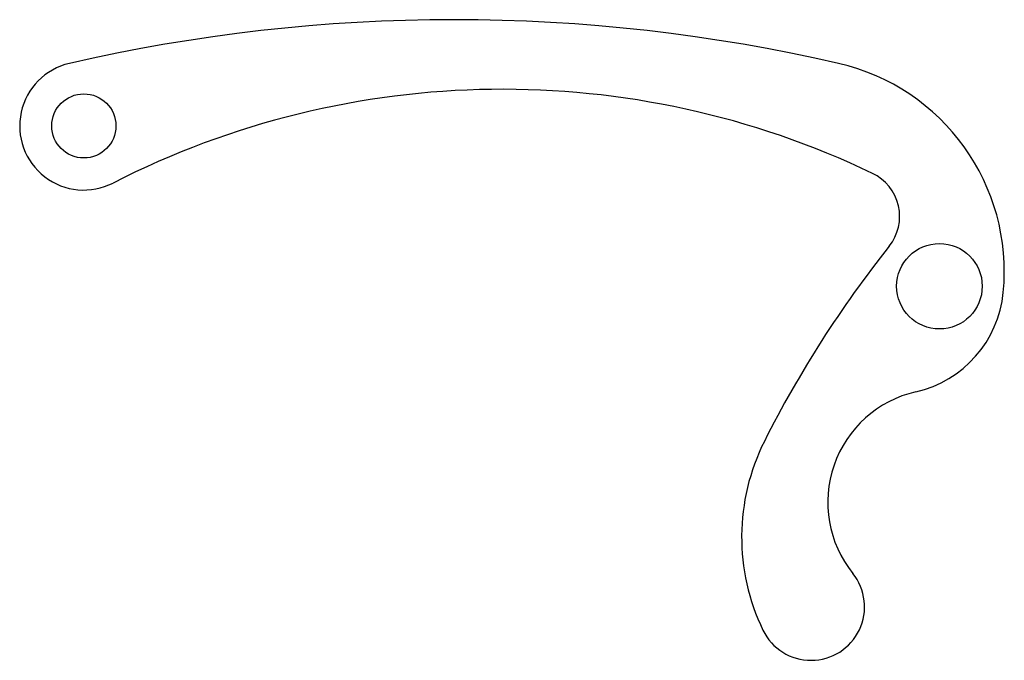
# Model space of a CAD drawing. Header units: millimetres. Extents: x -86 to 6.1, y -35 to 24.9.
import ezdxf

# ---------------------------------------------------------------- set-up
doc = ezdxf.new("R2010")
doc.units = ezdxf.units.MM

msp = doc.modelspace()

# ---------------------------------------------------------------- linework, layer by layer
at = {"color": 7, "linetype": 'Continuous', "lineweight": 25}
for centre, radius in [((-80, 15), 3), ((0, 0), 4)]:
    msp.add_circle(centre, radius, dxfattribs=at)
for centre, radius, start, end in [((-45.386, -135.06), 160, 77.01703, 102.98905), ((-80, 15), 6, 102.98905, 297.079), ((-13.934, 1.362), 20, 354.41894, 77.01703), ((-40.851, -61.573), 80, 64.38077, 117.079), ((-8.196, 6.526), 4.477, 321.47105, 64.38077), ((77.447, -61.668), 105, 141.47105, 153.31727), ((-4.573, 0.447), 10.595, 282.9141, 354.41894), ((0.166, -20.221), 10.609, 102.9141, 218.79402), ((1.46, -23.479), 19.956, 153.31727, 205.84836), ((-12, -30), 5, 205.84836, 38.79402)]:
    msp.add_arc(centre, radius, start, end, dxfattribs=at)

doc.saveas('drawing.dxf')
